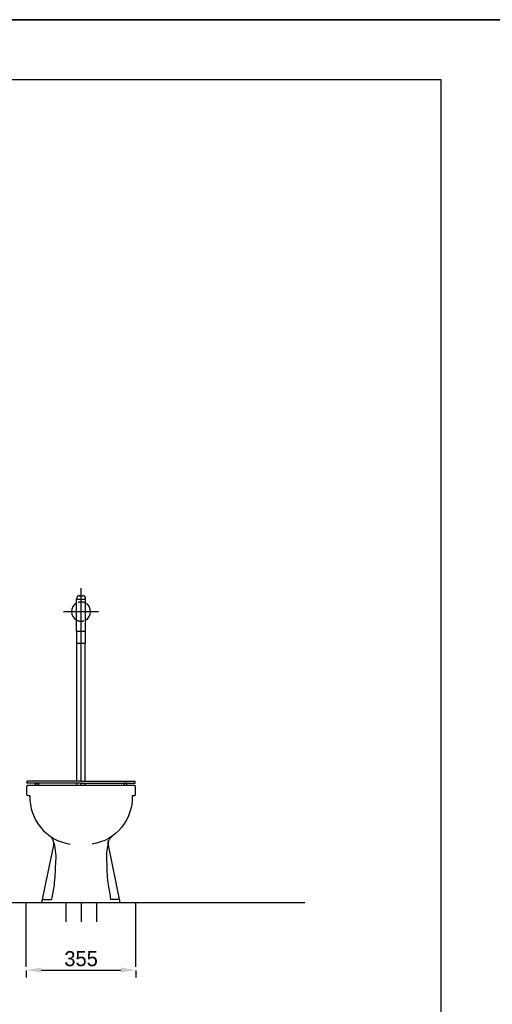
# Model space of a CAD drawing. Extents: x -33748 to 12452, y -14932 to 2888.
# Tile 139 of 194: x -22749 to -21178, y -6329 to -3052. Entities that reach past the tile are written whole.
import ezdxf

# ---------------------------------------------------------------- set-up
doc = ezdxf.new("R2010")
doc.units = 0
doc.header["$LTSCALE"] = 20
for name, pattern in [('DASHDOT', [300, 250, -25, 0, -25]), ('DASHED', [75, 50, -25]), ('HIDDEN2', [1.875, 1.25, -0.625])]:
    doc.linetypes.add(name, pattern=pattern)
doc.layers.get('0').update_dxf_attribs({"color": 15, "linetype": 'CONTINUOUS'})
doc.layers.get('DEFPOINTS').update_dxf_attribs({"linetype": 'CONTINUOUS'})
for name, color, linetype in [('00KAD025', 2, 'CONTINUOUS'), ('00KAD070', 5, 'CONTINUOUS'), ('BL$2----', 7, 'CONTINUOUS'), ('LAYER74', 4, 'DASHED'), ('SANITAIR', 7, 'CONTINUOUS'), ('WL$1----', 3, 'CONTINUOUS')]:
    doc.layers.add(name, color=color, linetype=linetype)
doc.dimstyles.new('ISO-25', dxfattribs={"dimscale": 20, "dimtxt": 2.5, "dimasz": 2.5, "dimexe": 1.25, "dimexo": 0.625, "dimtad": 1, "dimtih": 1, "dimdec": 4, "dimtxsty": 'STANDARD', "dimcen": 2.5, "dimazin": 3, "dimtfac": 1, "dimtdec": 4, "dimtmove": 0, "dimatfit": 3, "dimtvp": 1, "dimtolj": 1, "dimtzin": 0})

# ---------------------------------------------------------------- blocks, each defined once
blk = doc.blocks.new('A4-VER')
at = {"layer": '00KAD025', "linetype": 'CONTINUOUS'}
for p, q in [((210, 297), (0, 297)), ((0, 0), (210, 0))]:
    blk.add_line(p, q, dxfattribs=at)
at = {"layer": '00KAD070', "linetype": 'CONTINUOUS'}
for p, q in [((200, 287), (10, 287)), ((200, 10), (200, 287))]:
    blk.add_line(p, q, dxfattribs=at)
blk = doc.blocks.new('*D34')
at = {"color": 0, "linetype": 'BYBLOCK'}
for p, q in [((12780.7, -6216.2), (12780.7, -6239.6)), ((12830.7, -6214.6), (13095.7, -6214.6)), ((13145.7, -6216.2), (13145.7, -6239.6))]:
    blk.add_line(p, q, dxfattribs=at)
for points in [[(12830.7, -6206.2), (12830.7, -6222.9), (12780.7, -6214.6)], [(13095.7, -6206.2), (13095.7, -6222.9), (13145.7, -6214.6)]]:
    blk.add_solid(points, dxfattribs=at)
at = {"layer": 'DEFPOINTS', "color": 0, "linetype": 'BYBLOCK'}
for p in [(12780.7, -6203.7), (13145.7, -6203.7), (13145.7, -6214.6)]:
    blk.add_point(p, dxfattribs=at)
at = {"color": 0, "linetype": 'BYBLOCK', "insert": (12963.2, -6177.1), "char_height": 50, "attachment_point": 5}
blk.add_mtext('\\A1;355', dxfattribs=at)

msp = doc.modelspace()

# ---------------------------------------------------------------- linework, layer by layer
at = {"layer": 'LAYER74', "color": 7, "linetype": 'CONTINUOUS'}
for points in [[(-22725.39767, -5592.42733, -0.0887151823), (-22724.49533, -5586.42733)], [(-22715.39767, -5634.42733), (-22722.39767, -5634.42733, -0.4142136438), (-22725.39767, -5631.42733), (-22725.39767, -5602.42733, -0.4142136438), (-22722.39767, -5599.42733), (-22368.39767, -5599.42733, -0.4142136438), (-22365.39767, -5602.42733), (-22365.39767, -5631.42733, -0.4142136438), (-22368.39767, -5634.42733), (-22375.39767, -5634.42733)], [(-22365.39767, -5592.42733, 0.0887209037), (-22366.29611, -5586.42733)], [(-22715.39767, -5634.42733, 0.3819429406), (-22581.99533, -5795.52694)], [(-22375.39767, -5634.42733, -0.38194296), (-22508.79611, -5795.52694)], [(-22638.09689, -5783.22811, 0.1013207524), (-22649.59689, -5768.02694)], [(-22636.19845, -5799.42733, 0.1246676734), (-22638.09689, -5783.22811)], [(-22636.19845, -5790.72811, -0.0963076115), (-22630.89767, -5861.52889)], [(-22454.59689, -5790.72811, 0.0963062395), (-22459.89767, -5861.52889)], [(-22455.39767, -5799.42733, -0.1246641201), (-22453.49533, -5783.22811)], [(-22454.59689, -5799.42733, -0.1246675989), (-22452.69845, -5783.22811)], [(-22452.69845, -5783.22811, -0.1013226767), (-22441.19455, -5768.02694)], [(-22630.89767, -5861.52889, -0.0281086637), (-22635.29611, -5931.42733)], [(-22459.89767, -5861.52889, 0.0281097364), (-22455.49533, -5931.42928)], [(-22635.29611, -5931.42733, 0.0165370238), (-22643.39767, -5979.42733)], [(-22455.49533, -5931.42928, -0.01653938), (-22447.39767, -5979.42928)]]:
    msp.add_lwpolyline(points, format="xyb", dxfattribs=at)
for points in [[(-22545.39767, -5592.42733), (-22725.39767, -5592.42733)], [(-22545.39767, -5586.42733), (-22724.49533, -5586.42733)], [(-22545.39767, -5586.42733), (-22366.29611, -5586.42733)], [(-22545.39767, -5592.42733), (-22365.39767, -5592.42733)], [(-22675.39767, -5989.42733), (-22636.19845, -5799.42733)], [(-22415.39767, -5989.42733), (-22454.59689, -5799.42733)], [(-22675.39767, -5989.42733), (-22415.39767, -5989.42733)], [(-22673.29611, -5979.42733), (-22643.39767, -5979.42733)], [(-22596.39963, -5989.4283), (-22596.39963, -6054.1285)], [(-22494.39963, -5989.42879), (-22494.39963, -6054.12899)], [(-22417.49533, -5979.42928), (-22447.39767, -5979.42928)]]:
    msp.add_lwpolyline(points, dxfattribs=at)
at = {"layer": 'LAYER74', "color": 1, "linetype": 'CONTINUOUS'}
for points in [[(-22697.39767, -5599.42733), (-22697.39767, -5592.42733), (-22687.39767, -5592.42733), (-22687.39767, -5599.42733)], [(-22393.39767, -5599.42733), (-22393.39767, -5592.42733), (-22403.39767, -5592.42733), (-22403.39767, -5599.42733)]]:
    msp.add_lwpolyline(points, close=True, dxfattribs=at)
at = {"layer": 'LAYER74', "color": 4, "linetype": 'CONTINUOUS'}
msp.add_lwpolyline([(-24659.08608, -5989.42733), (-22437.58608, -5989.42879)], dxfattribs=at)
at = {"layer": 'LAYER74', "color": 1, "linetype": 'DASHDOT'}
for points in [[(-22727.89963, -6203.72909), (-22727.89963, -5989.4283)], [(-22545.39963, -5989.4283), (-22545.39963, -6054.1285)], [(-22362.89963, -6203.72957), (-22362.89963, -5989.42879)]]:
    msp.add_lwpolyline(points, dxfattribs=at)
at = {"layer": 'SANITAIR', "color": 1}
for p, q in [((-22545.39767, -5126.66083), (-22545.39767, -4943.81064)), ((-22603.33919, -5021.66034), (-22487.45615, -5021.66034)), ((-22545.39767, -5586.42733), (-22545.39767, -5077.42782)), ((-22545.39767, -5599.42733), (-22545.39767, -5592.42733))]:
    msp.add_line(p, q, dxfattribs=at)
at = {"layer": 'SANITAIR', "color": 7}
for p, q in [((-22560.38556, -4981.57763), (-22560.38556, -4978.73772)), ((-22550.38556, -4968.73772), (-22540.40978, -4968.73772)), ((-22530.40978, -4981.57763), (-22530.40978, -4978.73772)), ((-22530.40978, -4981.57763), (-22560.38556, -4981.57763)), ((-22560.38556, -5087.42782), (-22560.38556, -4981.57763)), ((-22530.40978, -5087.42782), (-22530.40978, -4981.57763)), ((-22559.39767, -5586.42733), (-22559.39767, -5126.66083)), ((-22531.39767, -5586.42733), (-22531.39767, -5126.66083)), ((-22559.39767, -5599.42733), (-22559.39767, -5592.42733)), ((-22531.39767, -5599.42733), (-22531.39767, -5592.42733))]:
    msp.add_line(p, q, dxfattribs=at)
msp.add_lwpolyline([(-22560.38556, -5126.66083), (-22530.40978, -5126.66083), (-22530.40978, -5087.42782), (-22560.38556, -5087.42782)], close=True, dxfattribs=at)
for centre, radius, start, end in [((-22550.38556, -4978.73772), 10, 90, 180), ((-22540.40978, -4978.73772), 10, 0, 90), ((-22545.39767, -5021.66034), 31.87186, 118.05082804, 241.94917196), ((-22545.39767, -5021.66034), 31.87186, 298.05082804, 61.94917196)]:
    msp.add_arc(centre, radius, start, end, dxfattribs=at)
at = {"layer": 'SANITAIR', "color": 1, "linetype": 'HIDDEN2'}
for start, end in [(61.94917196, 118.05082804), (241.94917196, 298.05082804)]:
    msp.add_arc((-22545.39767, -5021.66034), 31.87186, start, end, dxfattribs=at)
at = {"layer": 'WL$1----', "color": 7}
msp.add_line((-22918.08809, -5989.42733), (-21800.67267, -5989.42733), dxfattribs=at)

# ---------------------------------------------------------------- block references
at = {"layer": 'BL$2----', "xscale": 20, "yscale": 20, "zscale": 20}
for p in [(-25348.0224, -3051.81975), (-25348.0224, -8991.81975)]:
    msp.add_blockref('A4-VER', p, dxfattribs=at)

# ---------------------------------------------------------------- dimensions: what is measured, and where the dimension line sits
at = {"layer": 'SANITAIR', "color": 1}
dim = msp.add_linear_dim(base=(-22362.89963, -6214.57664), p1=(-22727.89963, -6203.72909), p2=(-22362.89963, -6203.72957), text='355', dimstyle='ISO-25', dxfattribs=at)
dim.commit()
dim.dimension.update_dxf_attribs({"geometry": '*D34', "text_midpoint": (-22545.39963, -6177.07664), "insert": (-35508.57815, 0)})

doc.saveas('drawing.dxf')
